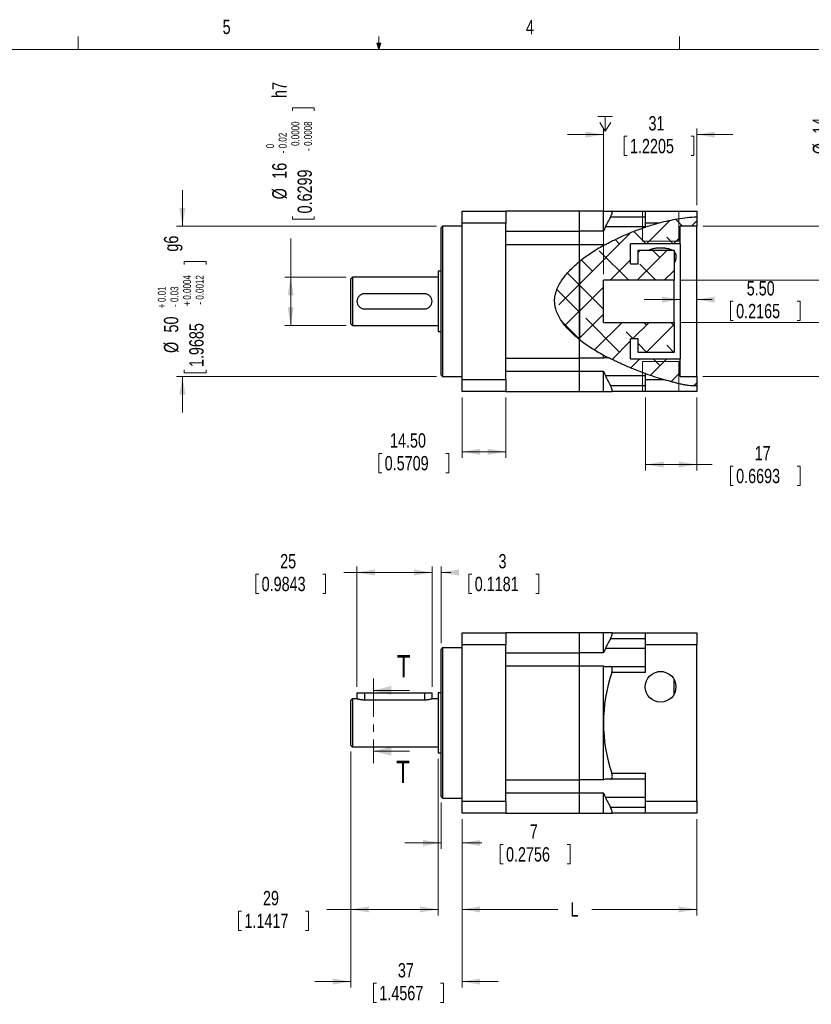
# Model space of a CAD drawing. Header units: millimetres. Extents: x 11 to 421, y 5 to 275.
# Tile 4 of 5: x 156 to 288, y 112 to 275. Entities that reach past the tile are written whole.
import ezdxf

# ---------------------------------------------------------------- set-up
doc = ezdxf.new("R2010")
doc.units = ezdxf.units.MM
doc.linetypes.add('CENTER', pattern=[10.16, 6.35, -1.27, 1.27, -1.27])
doc.styles.add('SLDTEXTSTYLE0', font='TXT', dxfattribs={"width": 0.75})
doc.dimstyles.new('SLDDIMSTYLE0', dxfattribs={"dimtxt": 2.38125, "dimasz": 3, "dimexe": 0, "dimexo": 0.0625, "dimgap": 0.595313, "dimtad": 0, "dimlfac": 2, "dimrnd": 1e-09, "dimzin": 12, "dimdsep": 46, "dimtxsty": 'SLDTEXTSTYLE0', "dimsah": 1, "dimcen": 0.09, "dimadec": 0, "dimazin": 0, "dimtfac": 1, "dimtofl": 0, "dimtmove": 0, "dimatfit": 3, "dimfxl": 1, "dimtolj": 1, "dimtzin": 12, "dimarcsym": 0})
doc.dimstyles.new('SLDDIMSTYLE10', dxfattribs={"dimtxt": 2.38125, "dimasz": 3, "dimexe": 0, "dimexo": 0.0625, "dimgap": 0.595313, "dimtad": 0, "dimlfac": 2, "dimrnd": 1e-09, "dimzin": 12, "dimdsep": 46, "dimtxsty": 'SLDTEXTSTYLE0', "dimsah": 1, "dimcen": 0.09, "dimadec": 0, "dimazin": 0, "dimtol": 1, "dimtp": 0.01, "dimtm": 0.03, "dimtfac": 1, "dimtofl": 0, "dimtmove": 0, "dimatfit": 3, "dimfxl": 1, "dimtolj": 1, "dimarcsym": 0})
doc.dimstyles.new('SLDDIMSTYLE11', dxfattribs={"dimtxt": 2.38125, "dimasz": 3, "dimexe": 0, "dimexo": 0.0625, "dimgap": 0.595313, "dimtad": 0, "dimlfac": 2, "dimrnd": 1e-09, "dimzin": 4, "dimdsep": 46, "dimtxsty": 'SLDTEXTSTYLE0', "dimsah": 1, "dimcen": 0.09, "dimadec": 0, "dimazin": 0, "dimtfac": 1, "dimtofl": 0, "dimtmove": 0, "dimatfit": 3, "dimfxl": 1, "dimtolj": 1, "dimtzin": 12, "dimarcsym": 0})
doc.dimstyles.new('SLDDIMSTYLE12', dxfattribs={"dimtxt": 2.38125, "dimasz": 3, "dimexe": 0, "dimexo": 0.0625, "dimgap": 0.595313, "dimtad": 0, "dimlfac": 2, "dimrnd": 1e-09, "dimzin": 12, "dimdsep": 46, "dimtxsty": 'SLDTEXTSTYLE0', "dimsah": 1, "dimcen": 0.09, "dimadec": 0, "dimazin": 0, "dimtol": 1, "dimtp": 0.03, "dimtm": 0.01, "dimtfac": 1, "dimtofl": 0, "dimtmove": 0, "dimatfit": 3, "dimfxl": 1, "dimtolj": 1, "dimarcsym": 0})
doc.dimstyles.new('SLDDIMSTYLE3', dxfattribs={"dimtxt": 2.38125, "dimasz": 3, "dimexe": 0, "dimexo": 0.0625, "dimgap": 0.595313, "dimtad": 0, "dimlfac": 2, "dimrnd": 1e-09, "dimzin": 12, "dimdsep": 46, "dimtxsty": 'SLDTEXTSTYLE0', "dimsah": 1, "dimcen": 0.09, "dimadec": 0, "dimazin": 0, "dimtfac": 1, "dimtofl": 0, "dimtmove": 0, "dimatfit": 3, "dimfxl": 1, "dimtolj": 1, "dimtzin": 12, "dimarcsym": 0})
doc.dimstyles.new('SLDDIMSTYLE8', dxfattribs={"dimtxt": 2.38125, "dimasz": 3, "dimexe": 0, "dimexo": 0.0625, "dimgap": 0.595313, "dimtad": 0, "dimlfac": 2, "dimrnd": 1e-09, "dimzin": 4, "dimdsep": 46, "dimtxsty": 'SLDTEXTSTYLE0', "dimsah": 1, "dimcen": 0.09, "dimadec": 0, "dimazin": 0, "dimtfac": 1, "dimtofl": 0, "dimtmove": 0, "dimatfit": 3, "dimfxl": 1, "dimtolj": 1, "dimtzin": 12, "dimarcsym": 0})
doc.dimstyles.new('SLDDIMSTYLE9', dxfattribs={"dimtxt": 2.38125, "dimasz": 3, "dimexe": 0, "dimexo": 0.0625, "dimgap": 0.595313, "dimtad": 0, "dimlfac": 2, "dimrnd": 1e-09, "dimzin": 12, "dimdsep": 46, "dimtxsty": 'SLDTEXTSTYLE0', "dimsah": 1, "dimcen": 0.09, "dimadec": 0, "dimazin": 0, "dimtol": 1, "dimtm": 0.02, "dimtfac": 1.8, "dimtofl": 0, "dimtmove": 0, "dimatfit": 3, "dimfxl": 1, "dimtolj": 1, "dimtzin": 0, "dimarcsym": 0})

# ---------------------------------------------------------------- blocks, each defined once
blk = doc.blocks.new('*D8')
at = {"color": 7, "linetype": 'Continuous', "lineweight": 0}
for p, q in [((212.28, 183.38), (210.12, 183.38)), ((212.28, 164.38), (212.28, 184.38)), ((224.78, 183.38), (212.28, 183.38)), ((224.78, 164.38), (224.78, 184.38)), ((195.48, 183.09), (195.48, 179.88)), ((195.48, 183.09), (195.96, 183.09)), ((207.09, 183.09), (206.6, 183.09)), ((207.09, 183.09), (207.09, 179.88)), ((195.48, 179.88), (195.96, 179.88)), ((207.09, 179.88), (206.6, 179.88))]:
    blk.add_line(p, q, dxfattribs=at)
for points in [[(212.28, 183.38), (215.28, 182.88), (215.28, 183.88)], [(224.78, 183.38), (221.78, 183.88), (221.78, 182.88)]]:
    blk.add_solid(points, dxfattribs=at)
at = {"color": 7, "linetype": 'Continuous', "lineweight": 0, "char_height": 2.381, "attachment_point": 1, "style": 'SLDTEXTSTYLE0'}
for s, insert in [('25', (199.53, 186.45)), ('0.9843', (196.45, 182.66))]:
    blk.add_mtext(s, dxfattribs=dict(at, insert=insert))
blk = doc.blocks.new('*D9')
at = {"color": 7, "linetype": 'Continuous', "lineweight": 0}
for p, q in [((224.78, 183.38), (218.78, 183.38)), ((224.78, 164.38), (224.78, 184.38)), ((226.28, 171.63), (226.28, 184.38)), ((226.28, 183.38), (227.88, 183.38)), ((230.91, 183.09), (230.91, 179.88)), ((230.91, 183.09), (231.39, 183.09)), ((242.52, 183.09), (242.03, 183.09)), ((242.52, 183.09), (242.52, 179.88)), ((230.91, 179.88), (231.39, 179.88)), ((242.52, 179.88), (242.03, 179.88))]:
    blk.add_line(p, q, dxfattribs=at)
for points in [[(224.78, 183.38), (221.78, 183.88), (221.78, 182.88)], [(226.28, 183.38), (229.28, 182.88), (229.28, 183.88)]]:
    blk.add_solid(points, dxfattribs=at)
at = {"color": 7, "linetype": 'Continuous', "lineweight": 0, "attachment_point": 1, "style": 'SLDTEXTSTYLE0'}
for s, insert, char_height in [('3', (235.83, 186.45), 2.38), ('0.1181', (231.88, 182.66), 2.381)]:
    blk.add_mtext(s, dxfattribs=dict(at, insert=insert, char_height=char_height))
blk = doc.blocks.new('*D10')
at = {"color": 7, "linetype": 'Continuous', "lineweight": 0}
for p, q in [((226.28, 145.13), (226.28, 137.43)), ((229.78, 142.38), (229.78, 137.43)), ((226.28, 138.43), (220.28, 138.43)), ((229.78, 138.43), (233.08, 138.43)), ((236.11, 138.14), (236.11, 134.93)), ((236.11, 138.14), (236.59, 138.14)), ((247.72, 138.14), (247.23, 138.14)), ((247.72, 138.14), (247.72, 134.93)), ((236.11, 134.93), (236.59, 134.93)), ((247.72, 134.93), (247.23, 134.93))]:
    blk.add_line(p, q, dxfattribs=at)
for points in [[(226.28, 138.43), (223.28, 138.93), (223.28, 137.93)], [(229.78, 138.43), (232.78, 137.93), (232.78, 138.93)]]:
    blk.add_solid(points, dxfattribs=at)
at = {"color": 7, "linetype": 'Continuous', "lineweight": 0, "attachment_point": 1, "style": 'SLDTEXTSTYLE0'}
for s, insert, char_height in [('7', (241.03, 141.5), 2.38), ('0.2756', (237.08, 137.72), 2.381)]:
    blk.add_mtext(s, dxfattribs=dict(at, insert=insert, char_height=char_height))
blk = doc.blocks.new('*D11')
at = {"color": 7, "linetype": 'Continuous', "lineweight": 0}
for p, q in [((229.78, 142.38), (229.78, 126.38)), ((268.78, 142.38), (268.78, 126.38)), ((229.78, 127.38), (245.72, 127.38)), ((268.78, 127.38), (251.33, 127.38))]:
    blk.add_line(p, q, dxfattribs=at)
for points in [[(229.78, 127.38), (232.78, 126.88), (232.78, 127.88)], [(268.78, 127.38), (265.78, 127.88), (265.78, 126.88)]]:
    blk.add_solid(points, dxfattribs=at)
at = {"color": 7, "linetype": 'Continuous', "lineweight": 0, "insert": (247.79, 128.55), "char_height": 2.38, "attachment_point": 1, "style": 'SLDTEXTSTYLE0'}
blk.add_mtext('L', dxfattribs=at)
blk = doc.blocks.new('*D12')
at = {"color": 7, "linetype": 'Continuous', "lineweight": 0}
for p, q in [((211.28, 153.63), (211.28, 126.38)), ((225.78, 152.38), (225.78, 126.38)), ((192.63, 127.09), (192.63, 123.88)), ((192.63, 127.09), (193.11, 127.09)), ((204.24, 127.09), (203.75, 127.09)), ((204.24, 127.09), (204.24, 123.88)), ((211.28, 127.38), (207.27, 127.38)), ((225.78, 127.38), (211.28, 127.38)), ((192.63, 123.88), (193.11, 123.88)), ((204.24, 123.88), (203.75, 123.88))]:
    blk.add_line(p, q, dxfattribs=at)
for points in [[(211.28, 127.38), (214.28, 126.88), (214.28, 127.88)], [(225.78, 127.38), (222.78, 127.88), (222.78, 126.88)]]:
    blk.add_solid(points, dxfattribs=at)
at = {"color": 7, "linetype": 'Continuous', "lineweight": 0, "char_height": 2.381, "attachment_point": 1, "style": 'SLDTEXTSTYLE0'}
for s, insert in [('29', (196.67, 130.45)), ('1.1417', (193.6, 126.66))]:
    blk.add_mtext(s, dxfattribs=dict(at, insert=insert))
blk = doc.blocks.new('*D13')
at = {"color": 7, "linetype": 'Continuous', "lineweight": 0}
for p, q in [((211.28, 153.63), (211.28, 114.38)), ((229.78, 142.38), (229.78, 114.38)), ((211.28, 115.38), (205.28, 115.38)), ((215.06, 115.09), (215.06, 111.88)), ((215.06, 115.09), (215.54, 115.09)), ((226.66, 115.09), (226.18, 115.09)), ((226.66, 115.09), (226.66, 111.88)), ((229.78, 115.38), (235.78, 115.38)), ((215.06, 111.88), (215.54, 111.88)), ((226.66, 111.88), (226.18, 111.88))]:
    blk.add_line(p, q, dxfattribs=at)
for points in [[(211.28, 115.38), (208.28, 115.88), (208.28, 114.88)], [(229.78, 115.38), (232.78, 114.88), (232.78, 115.88)]]:
    blk.add_solid(points, dxfattribs=at)
at = {"color": 7, "linetype": 'Continuous', "lineweight": 0, "char_height": 2.381, "attachment_point": 1, "style": 'SLDTEXTSTYLE0'}
for s, insert in [('37', (219.1, 118.45)), ('1.4567', (216.02, 114.66))]:
    blk.add_mtext(s, dxfattribs=dict(at, insert=insert))
blk = doc.blocks.new('*D24')
at = {"color": 7, "linetype": 'Continuous', "lineweight": 0}
for p, q in [((266.03, 222.44), (266.03, 229.74)), ((266.03, 228.74), (260.03, 228.74)), ((268.78, 228.74), (271.34, 228.74)), ((274.38, 228.46), (274.38, 225.24)), ((274.38, 228.46), (274.86, 228.46)), ((285.98, 228.46), (285.5, 228.46)), ((285.98, 228.46), (285.98, 225.24)), ((274.38, 225.24), (274.86, 225.24)), ((285.98, 225.24), (285.5, 225.24))]:
    blk.add_line(p, q, dxfattribs=at)
for points in [[(266.03, 228.74), (263.03, 229.24), (263.03, 228.24)], [(268.78, 228.74), (271.78, 228.24), (271.78, 229.24)]]:
    blk.add_solid(points, dxfattribs=at)
at = {"color": 7, "linetype": 'Continuous', "lineweight": 0, "char_height": 2.381, "attachment_point": 1, "style": 'SLDTEXTSTYLE0'}
for s, insert in [('5.50', (277.1, 231.81)), ('0.2165', (275.34, 228.03))]:
    blk.add_mtext(s, dxfattribs=dict(at, insert=insert))
blk = doc.blocks.new('*D25')
at = {"color": 7, "linetype": 'Continuous', "lineweight": 0}
for p, q in [((201.57, 260.62), (205.2, 260.62)), ((201.57, 260.62), (201.57, 260.14)), ((205.2, 260.62), (205.2, 260.14)), ((201.57, 242.1), (201.57, 242.58)), ((205.2, 242.1), (205.2, 242.58)), ((201.57, 242.1), (205.2, 242.1)), ((201.28, 232.45), (201.28, 238.87)), ((210.53, 232.45), (200.28, 232.45)), ((201.28, 224.45), (201.28, 232.45)), ((210.53, 224.45), (200.28, 224.45))]:
    blk.add_line(p, q, dxfattribs=at)
for points in [[(201.28, 232.45), (200.78, 229.45), (201.78, 229.45)], [(201.28, 224.45), (201.78, 227.45), (200.78, 227.45)]]:
    blk.add_solid(points, dxfattribs=at)
at = {"color": 7, "linetype": 'Continuous', "lineweight": 0, "attachment_point": 1, "rotation": 90, "style": 'SLDTEXTSTYLE0'}
for s, insert, char_height in [(' h7', (198.21, 261.59), 2.381), ('0.0000', (201.39, 254.29), 1.323), ('0.0008', (203.49, 254.29), 1.323), ('0.02', (199.29, 253.89), 1.323), ('0', (197.19, 253.89), 1.32), ('-', (203.49, 253.46), 1.32), ('16', (198.21, 248.82), 2.381), ('-', (199.29, 253.06), 1.32), ('0.6299', (202.42, 243.06), 2.381), ('%%c', (198.21, 245.41), 2.381)]:
    blk.add_mtext(s, dxfattribs=dict(at, insert=insert, char_height=char_height))
blk = doc.blocks.new('*D26')
at = {"color": 7, "linetype": 'Continuous', "lineweight": 0}
for p, q in [((183.28, 240.95), (183.28, 246.95)), ((225.53, 240.95), (182.28, 240.95)), ((183.57, 235.08), (187.2, 235.08)), ((183.57, 235.08), (183.57, 234.6)), ((187.2, 235.08), (187.2, 234.6)), ((183.57, 216.55), (183.57, 217.04)), ((183.57, 216.55), (187.2, 216.55)), ((187.2, 216.55), (187.2, 217.04)), ((225.53, 215.95), (182.28, 215.95)), ((183.28, 215.95), (183.28, 209.95))]:
    blk.add_line(p, q, dxfattribs=at)
for points in [[(183.28, 240.95), (183.78, 243.95), (182.78, 243.95)], [(183.28, 215.95), (182.78, 212.95), (183.78, 212.95)]]:
    blk.add_solid(points, dxfattribs=at)
at = {"color": 7, "linetype": 'Continuous', "lineweight": 0, "attachment_point": 1, "rotation": 90, "style": 'SLDTEXTSTYLE0'}
for s, insert, char_height in [(' g6', (180.21, 236.05), 2.381), ('0.0004', (183.39, 228.74), 1.323), ('0.0012', (185.49, 228.74), 1.323), ('0.01', (179.19, 228.34), 1.323), ('0.03', (181.29, 228.34), 1.323), ('+', (179.19, 227.28), 1.32), ('-', (181.29, 227.52), 1.32), ('+', (183.39, 227.68), 1.32), ('-', (185.49, 227.92), 1.32), ('50', (180.21, 223.27), 2.381), ('1.9685', (184.42, 217.52), 2.381), ('%%c', (180.21, 219.87), 2.381)]:
    blk.add_mtext(s, dxfattribs=dict(at, insert=insert, char_height=char_height))
blk = doc.blocks.new('*D27')
at = {"color": 7, "linetype": 'Continuous', "lineweight": 0}
for p, q in [((229.78, 212.45), (229.78, 202.45)), ((237.03, 212.45), (237.03, 202.45)), ((215.95, 203.17), (215.95, 199.96)), ((215.95, 203.17), (216.43, 203.17)), ((227.55, 203.17), (227.07, 203.17)), ((227.55, 203.17), (227.55, 199.96)), ((237.03, 203.45), (229.78, 203.45)), ((215.95, 199.96), (216.43, 199.96)), ((227.55, 199.96), (227.07, 199.96))]:
    blk.add_line(p, q, dxfattribs=at)
for points in [[(229.78, 203.45), (232.78, 202.95), (232.78, 203.95)], [(237.03, 203.45), (234.03, 203.95), (234.03, 202.95)]]:
    blk.add_solid(points, dxfattribs=at)
at = {"color": 7, "linetype": 'Continuous', "lineweight": 0, "char_height": 2.381, "attachment_point": 1, "style": 'SLDTEXTSTYLE0'}
for s, insert in [('14.50', (217.79, 206.52)), ('0.5709', (216.91, 202.74))]:
    blk.add_mtext(s, dxfattribs=dict(at, insert=insert))
blk = doc.blocks.new('*D28')
at = {"color": 7, "linetype": 'Continuous', "lineweight": 0}
for p, q in [((260.28, 212.45), (260.28, 200.33)), ((268.78, 212.45), (268.78, 200.33)), ((260.28, 201.33), (268.78, 201.33)), ((268.78, 201.33), (271.34, 201.33)), ((274.38, 201.04), (274.38, 197.83)), ((274.38, 201.04), (274.86, 201.04)), ((285.98, 201.04), (285.5, 201.04)), ((285.98, 201.04), (285.98, 197.83)), ((274.38, 197.83), (274.86, 197.83)), ((285.98, 197.83), (285.5, 197.83))]:
    blk.add_line(p, q, dxfattribs=at)
for points in [[(260.28, 201.33), (263.28, 200.83), (263.28, 201.83)], [(268.78, 201.33), (265.78, 201.83), (265.78, 200.83)]]:
    blk.add_solid(points, dxfattribs=at)
at = {"color": 7, "linetype": 'Continuous', "lineweight": 0, "char_height": 2.381, "attachment_point": 1, "style": 'SLDTEXTSTYLE0'}
for s, insert in [('17', (278.42, 204.4)), ('0.6693', (275.34, 200.61))]:
    blk.add_mtext(s, dxfattribs=dict(at, insert=insert))
blk = doc.blocks.new('*D29')
at = {"color": 7, "linetype": 'Continuous', "lineweight": 0}
for p, q in [((291.44, 262.16), (294.65, 262.16)), ((291.44, 262.16), (291.44, 261.68)), ((294.65, 262.16), (294.65, 261.68)), ((291.44, 250.56), (291.44, 251.04)), ((291.44, 250.56), (294.65, 250.56)), ((294.65, 250.56), (294.65, 251.04)), ((291.15, 231.95), (291.15, 247.33)), ((266.03, 231.95), (292.15, 231.95)), ((291.15, 224.95), (291.15, 231.95)), ((266.03, 224.95), (292.15, 224.95))]:
    blk.add_line(p, q, dxfattribs=at)
for points in [[(291.15, 231.95), (290.65, 228.95), (291.65, 228.95)], [(291.15, 224.95), (291.65, 227.95), (290.65, 227.95)]]:
    blk.add_solid(points, dxfattribs=at)
at = {"color": 7, "linetype": 'Continuous', "lineweight": 0, "char_height": 2.381, "attachment_point": 1, "rotation": 90, "style": 'SLDTEXTSTYLE0'}
for s, insert in [('0.5512', (291.86, 251.52)), ('14', (288.08, 256.3)), ('%%c', (288.08, 252.9))]:
    blk.add_mtext(s, dxfattribs=dict(at, insert=insert))
blk = doc.blocks.new('*D30')
at = {"color": 7, "linetype": 'Continuous', "lineweight": 0}
for p, q in [((305.74, 240.95), (305.74, 246.95)), ((269.78, 240.95), (306.74, 240.95)), ((306.02, 234.77), (309.65, 234.77)), ((306.02, 234.77), (306.02, 234.28)), ((309.65, 234.77), (309.65, 234.28)), ((306.02, 216.24), (306.02, 216.72)), ((306.02, 216.24), (309.65, 216.24)), ((309.65, 216.24), (309.65, 216.72)), ((269.78, 215.95), (306.74, 215.95)), ((305.74, 215.95), (305.74, 209.95))]:
    blk.add_line(p, q, dxfattribs=at)
for points in [[(305.74, 240.95), (306.24, 243.95), (305.24, 243.95)], [(305.74, 215.95), (305.24, 212.95), (306.24, 212.95)]]:
    blk.add_solid(points, dxfattribs=at)
at = {"color": 7, "linetype": 'Continuous', "lineweight": 0, "attachment_point": 1, "rotation": 90, "style": 'SLDTEXTSTYLE0'}
for s, insert, char_height in [(' G6', (302.67, 235.73), 2.381), ('0.0012', (305.84, 228.43), 1.323), ('0.0004', (307.94, 228.43), 1.323), ('0.03', (301.64, 228.03), 1.323), ('0.01', (303.74, 228.03), 1.323), ('+', (301.64, 226.96), 1.32), ('-', (303.74, 227.2), 1.32), ('+', (305.84, 227.36), 1.32), ('-', (307.94, 227.6), 1.32), ('50', (302.67, 222.96), 2.381), ('1.9685', (306.87, 217.2), 2.381), ('%%c', (302.67, 219.55), 2.381)]:
    blk.add_mtext(s, dxfattribs=dict(at, insert=insert, char_height=char_height))
blk = doc.blocks.new('SW_SYMBOL_HOLE_DEPTH')
at = {"color": 0, "linetype": 'Continuous', "lineweight": 0}
for p, q in [((0, 875), (800, 875)), ((100, 555), (400, 75)), ((400, 875), (400, 75)), ((700, 555), (400, 75))]:
    blk.add_line(p, q, dxfattribs=at)
blk = doc.blocks.new('*D31')
at = {"color": 7, "linetype": 'Continuous', "lineweight": 0}
for p, q in [((253.28, 232.95), (253.28, 257.17)), ((268.78, 244.45), (268.78, 257.17)), ((253.28, 256.17), (247.28, 256.17)), ((256.72, 255.88), (256.72, 252.67)), ((256.72, 255.88), (257.21, 255.88)), ((268.33, 255.88), (267.85, 255.88)), ((268.33, 255.88), (268.33, 252.67)), ((268.78, 256.17), (274.78, 256.17)), ((256.72, 252.67), (257.21, 252.67)), ((268.33, 252.67), (267.85, 252.67))]:
    blk.add_line(p, q, dxfattribs=at)
for points in [[(253.28, 256.17), (250.28, 256.67), (250.28, 255.67)], [(268.78, 256.17), (271.78, 255.67), (271.78, 256.67)]]:
    blk.add_solid(points, dxfattribs=at)
at = {"color": 7, "linetype": 'Continuous', "lineweight": 0, "xscale": 0.0030416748, "yscale": 0.0030416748, "zscale": 0.0030416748}
blk.add_blockref('SW_SYMBOL_HOLE_DEPTH', (252.36, 256.5), dxfattribs=at)
at = {"color": 7, "linetype": 'Continuous', "lineweight": 0, "char_height": 2.381, "attachment_point": 1, "style": 'SLDTEXTSTYLE0'}
for s, insert in [('31', (260.77, 259.24)), ('1.2205', (257.69, 255.45))]:
    blk.add_mtext(s, dxfattribs=dict(at, insert=insert))

msp = doc.modelspace()

# ---------------------------------------------------------------- hatches: boundary and pattern name
at = {"linetype": 'Continuous', "lineweight": 0}
h = msp.add_hatch(dxfattribs=at)
h.set_pattern_fill('ANSI38', style=0)
edge = h.paths.add_edge_path(flags=0)
edge.add_spline(control_points=[(249.2843, 222.1219), (253.3119, 218.9567), (260.9333, 215.8018), (267.75, 214.3794), (268.7843, 214.4889)], knot_values=[0.48689399, 0.48689399, 0.48689399, 0.48689399, 0.68411599, 0.72359504, 0.72359504, 0.72359504, 0.72359504], weights=[1, 1, 1, 1, 1], degree=3, periodic=0)
edge.add_line((268.7843, 214.4889), (268.7843, 215.9542))
edge.add_line((268.7843, 215.9542), (266.0343, 215.9542))
edge.add_line((266.0343, 215.9542), (266.0343, 218.9042))
edge.add_line((266.0343, 218.9042), (257.7843, 218.9042))
edge.add_line((257.7843, 218.9042), (257.7843, 222.2042))
edge.add_line((257.7843, 222.2042), (259.0343, 222.2042))
edge.add_line((259.0343, 222.2042), (259.0343, 219.9542))
edge.add_line((259.0343, 219.9542), (265.0343, 219.9542))
edge.add_line((265.0343, 219.9542), (265.0343, 224.9542))
edge.add_line((265.0343, 224.9542), (253.2843, 224.9542))
edge.add_line((253.2843, 224.9542), (253.2843, 231.9542))
edge.add_line((253.2843, 231.9542), (265.0343, 231.9542))
edge.add_line((265.0343, 231.9542), (265.0343, 236.9542))
edge.add_line((265.0343, 236.9542), (259.0343, 236.9542))
edge.add_line((259.0343, 236.9542), (259.0343, 234.7042))
edge.add_line((259.0343, 234.7042), (257.7843, 234.7042))
edge.add_line((257.7843, 234.7042), (257.7843, 238.0042))
edge.add_line((257.7843, 238.0042), (266.0343, 238.0042))
edge.add_line((266.0343, 238.0042), (266.0343, 240.9542))
edge.add_line((266.0343, 240.9542), (268.7843, 240.9542))
edge.add_line((268.7843, 240.9542), (268.7843, 242.4542))
edge.add_spline(control_points=[(268.7843, 242.4542), (262.6605, 242.2513), (254.2433, 239.0785), (249.2843, 235.0382)], knot_values=[0, 0, 0, 0, 0.24159996, 0.24159996, 0.24159996, 0.24159996], weights=[1, 1, 1, 1], degree=3, periodic=0)
edge.add_line((249.2843, 235.0382), (249.2843, 222.1219))
h = msp.add_hatch(dxfattribs=at)
h.set_pattern_fill('ANSI38', style=0)
edge = h.paths.add_edge_path(flags=0)
edge.add_spline(control_points=[(249.2843, 222.1219), (253.3119, 218.9567), (260.9333, 215.8018), (267.75, 214.3794), (268.7843, 214.4889)], knot_values=[0.48689399, 0.48689399, 0.48689399, 0.48689399, 0.68411599, 0.72359504, 0.72359504, 0.72359504, 0.72359504], weights=[1, 1, 1, 1, 1], degree=3, periodic=0)
edge.add_line((268.7843, 214.4889), (268.7843, 215.9542))
edge.add_line((268.7843, 215.9542), (266.0343, 215.9542))
edge.add_line((266.0343, 215.9542), (266.0343, 218.9042))
edge.add_line((266.0343, 218.9042), (257.7843, 218.9042))
edge.add_line((257.7843, 218.9042), (257.7843, 222.2042))
edge.add_line((257.7843, 222.2042), (259.0343, 222.2042))
edge.add_line((259.0343, 222.2042), (259.0343, 219.9542))
edge.add_line((259.0343, 219.9542), (265.0343, 219.9542))
edge.add_line((265.0343, 219.9542), (265.0343, 224.9542))
edge.add_line((265.0343, 224.9542), (253.2843, 224.9542))
edge.add_line((253.2843, 224.9542), (253.2843, 231.9542))
edge.add_line((253.2843, 231.9542), (265.0343, 231.9542))
edge.add_line((265.0343, 231.9542), (265.0343, 236.9542))
edge.add_line((265.0343, 236.9542), (259.0343, 236.9542))
edge.add_line((259.0343, 236.9542), (259.0343, 234.7042))
edge.add_line((259.0343, 234.7042), (257.7843, 234.7042))
edge.add_line((257.7843, 234.7042), (257.7843, 238.0042))
edge.add_line((257.7843, 238.0042), (266.0343, 238.0042))
edge.add_line((266.0343, 238.0042), (266.0343, 240.9542))
edge.add_line((266.0343, 240.9542), (268.7843, 240.9542))
edge.add_line((268.7843, 240.9542), (268.7843, 242.4542))
edge.add_spline(control_points=[(268.7843, 242.4542), (262.6605, 242.2513), (254.2433, 239.0785), (249.2843, 235.0382)], knot_values=[0, 0, 0, 0, 0.24159996, 0.24159996, 0.24159996, 0.24159996], weights=[1, 1, 1, 1], degree=3, periodic=0)
edge.add_line((249.2843, 235.0382), (249.2843, 222.1219))
h = msp.add_hatch(dxfattribs=at)
h.set_pattern_fill('ANSI38', angle=90, style=0)
edge = h.paths.add_edge_path(flags=0)
edge.add_spline(control_points=[(249.2843, 235.0382), (246.8582, 233.0616), (243.5409, 228.5287), (246.6887, 224.1618), (249.2843, 222.1219)], knot_values=[0.24159996, 0.24159996, 0.24159996, 0.24159996, 0.35979487, 0.48689399, 0.48689399, 0.48689399, 0.48689399], weights=[1, 1, 1, 1, 1], degree=3, periodic=0)
edge.add_line((249.2843, 222.1219), (249.2843, 235.0382))
h = msp.add_hatch(dxfattribs=at)
h.set_pattern_fill('ANSI38', angle=90, style=0)
edge = h.paths.add_edge_path(flags=0)
edge.add_spline(control_points=[(249.2843, 235.0382), (246.8582, 233.0616), (243.5409, 228.5287), (246.6887, 224.1618), (249.2843, 222.1219)], knot_values=[0.24159996, 0.24159996, 0.24159996, 0.24159996, 0.35979487, 0.48689399, 0.48689399, 0.48689399, 0.48689399], weights=[1, 1, 1, 1, 1], degree=3, periodic=0)
edge.add_line((249.2843, 222.1219), (249.2843, 235.0382))

# ---------------------------------------------------------------- linework, layer by layer
at = {"color": 7, "linetype": 'Continuous', "lineweight": 0}
for p, q in [((165.9192, 270.3087), (165.9192, 272.4626)), ((215.9254, 270.3087), (215.9254, 272.4626)), ((265.9317, 270.3087), (265.9317, 272.4626)), ((15.9068, 270.3087), (415.9568, 270.3087)), ((215.9254, 270.3087), (215.5889, 271.3737)), ((216.2443, 271.3737), (215.5889, 271.3737)), ((215.7467, 271.3737), (215.9254, 270.3087)), ((215.9254, 270.3087), (216.2443, 271.3737)), ((216.0501, 271.3737), (215.9254, 270.3087)), ((259.7843, 243.4542), (259.7843, 238.4542)), ((265.7843, 243.4542), (265.7843, 238.4542)), ((259.7843, 238.4542), (265.7843, 238.4542)), ((266.0343, 218.9042), (266.0343, 221.4372)), ((259.7843, 213.4542), (259.7843, 218.4542)), ((265.7843, 218.4542), (259.7843, 218.4542)), ((265.7843, 213.4542), (265.7843, 218.4542)), ((221.0292, 163.7603), (215.0292, 163.7603)), ((221.0292, 153.6836), (215.0292, 153.6836))]:
    msp.add_line(p, q, dxfattribs=at)
at = {"color": 7, "linetype": 'Continuous', "lineweight": 30}
for p, q in [((229.7843, 243.4542), (237.0343, 243.4542)), ((229.7843, 241.4542), (229.7843, 243.4542)), ((237.0343, 243.4542), (237.0343, 241.4542)), ((249.2843, 240.0894), (249.2843, 243.4542)), ((249.2843, 240.0894), (249.2843, 243.4542)), ((253.2843, 240.0894), (253.2843, 243.4542)), ((253.2843, 243.4542), (254.6628, 243.4542)), ((260.2843, 242.4542), (254.4365, 242.4542)), ((254.6628, 243.4542), (260.2843, 243.4542)), ((260.2843, 241.4542), (260.2843, 243.4542)), ((260.2843, 243.4542), (268.7843, 243.4542)), ((268.7843, 243.4542), (268.7843, 242.4542)), ((268.7843, 242.4542), (268.7843, 240.9542)), ((226.2843, 216.2042), (226.2843, 240.7042)), ((226.5343, 240.9542), (226.5343, 215.9542)), ((237.0343, 241.4542), (229.7843, 241.4542)), ((229.7843, 215.4542), (229.7843, 241.4542)), ((237.0343, 215.4542), (237.0343, 241.4542)), ((260.2843, 240.8285), (253.5924, 240.8285)), ((262.5323, 241.4542), (260.2843, 241.4542)), ((260.2843, 240.7838), (260.2843, 241.4542)), ((268.7843, 240.9542), (266.0343, 240.9542)), ((266.0343, 238.0042), (266.0343, 240.9542)), ((268.7843, 215.9542), (268.7843, 240.9542)), ((237.0343, 240.0894), (249.2843, 240.0894)), ((249.2843, 237.921), (249.2843, 240.0894)), ((253.2843, 240.0894), (249.2843, 240.0894)), ((249.2843, 237.921), (249.2843, 240.0894)), ((237.0343, 237.921), (249.2843, 237.921)), ((249.2843, 235.0382), (249.2843, 237.921)), ((249.2843, 237.921), (253.2843, 237.921)), ((249.2843, 235.0382), (249.2843, 237.921)), ((253.2843, 237.7187), (253.2843, 237.921)), ((266.0343, 238.0042), (257.7843, 238.0042)), ((257.7843, 234.7042), (257.7843, 238.0042)), ((266.0343, 238.0042), (266.0343, 218.9042)), ((259.0343, 234.7042), (259.0343, 236.9542)), ((259.0343, 236.9542), (265.0343, 236.9542)), ((265.0343, 236.9542), (265.0343, 231.9542)), ((249.2843, 235.0382), (249.2843, 222.1219)), ((249.2843, 222.1219), (249.2843, 235.0382)), ((257.7843, 234.7042), (259.0343, 234.7042)), ((211.5343, 232.4542), (211.5343, 224.4542)), ((225.7843, 233.4542), (225.7843, 223.4542)), ((211.2843, 224.7042), (211.2843, 232.2042)), ((265.0343, 231.9542), (253.2843, 231.9542)), ((253.2843, 224.9542), (253.2843, 231.9542)), ((265.0343, 224.9542), (265.0343, 231.9542)), ((223.5343, 229.7042), (213.5343, 229.7042)), ((213.5343, 227.2042), (223.5343, 227.2042)), ((253.2843, 224.9542), (265.0343, 224.9542)), ((265.0343, 224.9542), (265.0343, 219.9542)), ((249.2843, 218.9873), (249.2843, 222.1219)), ((249.2843, 218.9873), (249.2843, 222.1219)), ((259.0343, 222.2042), (257.7843, 222.2042)), ((257.7843, 218.9042), (257.7843, 222.2042)), ((259.0343, 219.9542), (259.0343, 222.2042)), ((253.2843, 218.9873), (253.2843, 219.5306)), ((265.0343, 219.9542), (259.0343, 219.9542)), ((237.0343, 218.9873), (249.2843, 218.9873)), ((249.2843, 216.8189), (249.2843, 218.9873)), ((253.2843, 218.9873), (249.2843, 218.9873)), ((249.2843, 216.8189), (249.2843, 218.9873)), ((254.1348, 219.0798), (253.5924, 219.0798)), ((257.7843, 218.9042), (266.0343, 218.9042)), ((266.0343, 215.9542), (266.0343, 218.9042)), ((237.0343, 216.8189), (249.2843, 216.8189)), ((249.2843, 213.4542), (249.2843, 216.8189)), ((249.2843, 216.8189), (253.2843, 216.8189)), ((249.2843, 213.4542), (249.2843, 216.8189)), ((253.2843, 213.4542), (253.2843, 216.8189)), ((260.2843, 216.0798), (253.5924, 216.0798)), ((260.2843, 215.4542), (260.2843, 216.451)), ((229.7843, 215.4542), (237.0343, 215.4542)), ((229.7843, 213.4542), (229.7843, 215.4542)), ((237.0343, 215.4542), (237.0343, 213.4542)), ((254.4365, 214.4542), (260.2843, 214.4542)), ((260.2843, 215.4542), (263.3914, 215.4542)), ((260.2843, 213.4542), (260.2843, 215.4542)), ((266.0343, 215.9542), (268.7843, 215.9542)), ((268.7843, 215.9542), (268.7843, 214.4889)), ((268.7843, 214.4889), (268.7843, 213.4542)), ((237.0343, 213.4542), (229.7843, 213.4542)), ((253.2843, 213.4542), (254.6628, 213.4542)), ((260.2843, 213.4542), (254.6628, 213.4542)), ((268.7843, 213.4542), (260.2843, 213.4542)), ((229.7843, 173.376), (237.0343, 173.376)), ((229.7843, 171.376), (229.7843, 173.376)), ((237.0343, 173.376), (237.0343, 171.376)), ((249.2843, 170.0112), (249.2843, 173.376)), ((249.2843, 170.0112), (249.2843, 173.376)), ((253.2843, 170.0112), (253.2843, 173.376)), ((254.6628, 173.376), (253.2843, 173.376)), ((260.2843, 172.376), (254.4365, 172.376)), ((254.6628, 173.376), (260.2843, 173.376)), ((260.2843, 171.376), (260.2843, 173.376)), ((260.2843, 173.376), (268.7843, 173.376)), ((268.7843, 173.376), (268.7843, 171.376)), ((226.2843, 158.376), (226.2843, 170.626)), ((226.5343, 170.876), (226.5343, 158.376)), ((237.0343, 171.376), (229.7843, 171.376)), ((229.7843, 145.376), (229.7843, 171.376)), ((237.0343, 145.376), (237.0343, 171.376)), ((260.2843, 170.7503), (253.5924, 170.7503)), ((260.2843, 166.7503), (260.2843, 171.376)), ((268.7843, 171.376), (260.2843, 171.376)), ((268.7843, 145.376), (268.7843, 171.376)), ((237.0343, 170.0112), (249.2843, 170.0112)), ((253.2843, 170.0112), (249.2843, 170.0112)), ((249.2843, 167.8428), (249.2843, 170.0112)), ((249.2843, 167.8428), (249.2843, 170.0112)), ((237.0343, 167.8428), (249.2843, 167.8428)), ((249.2843, 148.9091), (249.2843, 167.8428)), ((249.2843, 167.8428), (253.2843, 167.8428)), ((249.2843, 148.9091), (249.2843, 167.8428)), ((253.2843, 158.376), (253.2843, 167.8428)), ((253.5924, 167.7503), (254.4365, 167.7503)), ((254.4365, 167.7503), (260.2843, 167.7503)), ((260.2843, 166.7503), (254.6628, 166.7503)), ((265.0343, 163.176), (265.0343, 165.576)), ((211.2843, 158.376), (211.2843, 162.126)), ((211.5343, 162.376), (211.5343, 158.376)), ((212.2843, 163.376), (213.5343, 163.376)), ((213.5343, 163.376), (213.5343, 162.1756)), ((213.5343, 163.376), (223.5343, 163.376)), ((223.5343, 162.1756), (213.5343, 162.1756)), ((223.5343, 163.376), (223.5343, 162.1756)), ((223.5343, 163.376), (224.7843, 163.376)), ((225.7843, 163.376), (225.7843, 153.376)), ((211.2843, 154.626), (211.2843, 158.376)), ((211.5343, 158.376), (211.5343, 154.376)), ((226.2843, 146.126), (226.2843, 158.376)), ((226.5343, 158.376), (226.5343, 145.876)), ((253.2843, 148.9091), (253.2843, 158.376)), ((254.4365, 149.0016), (253.5924, 149.0016)), ((260.2843, 149.0016), (254.4365, 149.0016)), ((254.6628, 150.0016), (260.2843, 150.0016)), ((260.2843, 145.376), (260.2843, 150.0016)), ((237.0343, 148.9091), (249.2843, 148.9091)), ((253.2843, 148.9091), (249.2843, 148.9091)), ((249.2843, 146.7407), (249.2843, 148.9091)), ((249.2843, 146.7407), (249.2843, 148.9091)), ((237.0343, 146.7407), (249.2843, 146.7407)), ((249.2843, 146.7407), (253.2843, 146.7407)), ((249.2843, 143.376), (249.2843, 146.7407)), ((249.2843, 143.376), (249.2843, 146.7407)), ((253.2843, 143.376), (253.2843, 146.7407)), ((260.2843, 146.0016), (253.5924, 146.0016)), ((229.7843, 145.376), (237.0343, 145.376)), ((229.7843, 143.376), (229.7843, 145.376)), ((237.0343, 145.376), (237.0343, 143.376)), ((254.4365, 144.376), (260.2843, 144.376)), ((260.2843, 145.376), (268.7843, 145.376)), ((260.2843, 143.376), (260.2843, 145.376)), ((268.7843, 145.376), (268.7843, 143.376)), ((237.0343, 143.376), (229.7843, 143.376)), ((253.2843, 143.376), (254.6628, 143.376)), ((260.2843, 143.376), (254.6628, 143.376)), ((268.7843, 143.376), (260.2843, 143.376))]:
    msp.add_line(p, q, dxfattribs=at)
at = {"color": 7, "linetype": 'CENTER', "lineweight": 0}
msp.add_line((215.0292, 165.7603), (215.0292, 151.6836), dxfattribs=at)
at = {"color": 7, "linetype": 'Continuous', "lineweight": 30}
msp.add_circle((262.7843, 164.376), 2.55, dxfattribs=at)
for centre, radius, start, end in [((279.4093, 228.4542), 28.6293, 150.7245, 154.390999), ((213.5343, 228.4542), 1.25, 90, 270), ((223.5343, 228.4542), 1.25, 270, 90), ((279.4093, 228.4542), 28.6293, 205.609001, 209.2755), ((279.4093, 158.376), 28.6293, 150.7245, 154.390999), ((279.4093, 158.376), 26.125, 161.30381, 180), ((279.4093, 158.376), 26.125, 180, 198.69619), ((279.4093, 158.376), 28.6293, 205.609001, 209.2755)]:
    msp.add_arc(centre, radius, start, end, dxfattribs=at)
for points, degree in [([(249.2843, 243.4542), (237.0343, 243.4542)], 1), ([(253.2843, 243.4542), (249.2843, 243.4542)], 1), ([(226.5343, 240.9542), (226.2843, 240.7042)], 1), ([(229.7843, 240.9542), (226.5343, 240.9542)], 1), ([(253.5924, 240.8285), (253.476, 240.5857), (253.3722, 240.3384), (253.2843, 240.0894)], 3), ([(262.5323, 241.4542), (261.7862, 241.2561), (261.0346, 241.0318), (260.2843, 240.7838)], 3), ([(253.2843, 237.921), (253.3468, 237.876), (253.4173, 237.8483), (253.495, 237.836)], 3), ([(253.495, 237.836), (253.4238, 237.7966), (253.3535, 237.7576), (253.2843, 237.7187)], 3), ([(211.5343, 232.4542), (211.2843, 232.2042)], 1), ([(225.7843, 232.4542), (211.5343, 232.4542)], 1), ([(226.2843, 233.4542), (225.7843, 233.4542)], 1), ([(211.2843, 224.7042), (211.5343, 224.4542)], 1), ([(211.5343, 224.4542), (225.7843, 224.4542)], 1), ([(225.7843, 223.4542), (226.2843, 223.4542)], 1), ([(253.2843, 219.5306), (253.5532, 219.3837), (253.8368, 219.2332), (254.1348, 219.0798)], 3), ([(253.5924, 219.0798), (253.476, 219.0798), (253.3722, 219.0506), (253.2843, 218.9873)], 3), ([(226.2843, 216.2042), (226.5343, 215.9542)], 1), ([(253.2843, 216.8189), (253.3721, 216.5704), (253.4753, 216.324), (253.5924, 216.0798)], 3), ([(260.2843, 216.451), (261.3163, 216.0864), (262.3572, 215.7529), (263.3914, 215.4542)], 3), ([(226.5343, 215.9542), (229.7843, 215.9542)], 1), ([(237.0343, 213.4542), (249.2843, 213.4542)], 1), ([(249.2843, 213.4542), (253.2843, 213.4542)], 1), ([(249.2843, 173.376), (237.0343, 173.376)], 1), ([(253.2843, 173.376), (249.2843, 173.376)], 1), ([(226.5343, 170.876), (226.2843, 170.626)], 1), ([(229.7843, 170.876), (226.5343, 170.876)], 1), ([(253.5924, 170.7503), (253.476, 170.5075), (253.3722, 170.2602), (253.2843, 170.0112)], 3), ([(253.2843, 167.8428), (253.3721, 167.7796), (253.4753, 167.7503), (253.5924, 167.7503)], 3), ([(263.2868, 166.876), (262.2818, 166.876)], 1), ([(211.5343, 162.376), (211.2843, 162.126)], 1), ([(212.2852, 162.376), (211.5343, 162.376)], 1), ([(212.2843, 163.376), (212.2843, 162.3757)], 1), ([(224.7843, 162.376), (224.7843, 163.376)], 1), ([(225.7843, 162.376), (224.7843, 162.376)], 1), ([(226.2843, 163.376), (225.7843, 163.376)], 1), ([(211.2843, 154.626), (211.5343, 154.376)], 1), ([(211.5343, 154.376), (225.7843, 154.376)], 1), ([(225.7843, 153.376), (226.2843, 153.376)], 1), ([(253.5924, 149.0016), (253.476, 149.0016), (253.3722, 148.9724), (253.2843, 148.9091)], 3), ([(226.2843, 146.126), (226.5343, 145.876)], 1), ([(226.5343, 145.876), (229.7843, 145.876)], 1), ([(253.2843, 146.7407), (253.3721, 146.4922), (253.4753, 146.2458), (253.5924, 146.0016)], 3), ([(237.0343, 143.376), (249.2843, 143.376)], 1), ([(249.2843, 143.376), (253.2843, 143.376)], 1)]:
    msp.add_open_spline(points, degree=degree, dxfattribs=at)
for points, knots in [([(254.4365, 242.4542), (254.4702, 242.5143), (254.5022, 242.5744), (254.5624, 242.6945), (254.5908, 242.755), (254.6424, 242.8737), (254.6651, 242.931), (254.704, 243.0411), (254.7204, 243.0946), (254.7443, 243.1923), (254.7519, 243.2363), (254.758, 243.3143), (254.7564, 243.348), (254.7441, 243.4011), (254.7333, 243.4213), (254.7037, 243.4478), (254.685, 243.4542), (254.6628, 243.4542)], [0, 0, 0, 0, 0.125, 0.125, 0.25, 0.25, 0.375, 0.375, 0.5, 0.5, 0.625, 0.625, 0.75, 0.75, 0.875, 0.875, 1, 1, 1, 1]), ([(268.7843, 242.4542), (267.7237, 242.419), (266.6755, 242.3005), (265.1125, 242.0412), (264.5927, 241.9405), (263.5589, 241.715), (263.0445, 241.5901), (262.5323, 241.4542)], [0, 0, 0, 0, 0.5, 0.5, 0.75, 0.75, 1, 1, 1, 1]), ([(253.495, 237.836), (253.5173, 237.8482), (253.5678, 237.8762), (253.7092, 237.9533), (253.8007, 238.003), (254.006, 238.1128), (254.1201, 238.1733), (254.3658, 238.3014), (254.4966, 238.3689), (254.8999, 238.5734), (255.186, 238.7144), (255.6329, 238.9275), (255.7845, 238.9986), (256.0894, 239.1393), (256.2431, 239.2091), (257.0174, 239.5548), (257.6546, 239.8207), (258.6305, 240.1993), (258.9592, 240.3221), (259.6191, 240.5591), (259.9508, 240.6735), (260.2843, 240.7838)], [0, 0, 0, 0, 0.0625, 0.0625, 0.125, 0.125, 0.1875, 0.1875, 0.25, 0.25, 0.375, 0.375, 0.4375, 0.4375, 0.5, 0.5, 0.75, 0.75, 0.875, 0.875, 1, 1, 1, 1]), ([(253.2843, 237.7187), (252.59, 237.3293), (251.9071, 236.9155), (250.5706, 236.0275), (249.9169, 235.5536), (249.2843, 235.0382)], [0, 0, 0, 0, 0.5, 0.5, 1, 1, 1, 1]), ([(260.8386, 236.9542), (260.8921, 236.9847), (260.9922, 237.0419), (261.162, 237.1131), (261.3384, 237.1739), (261.5309, 237.2265), (261.7282, 237.2687), (261.9902, 237.312), (262.2583, 237.3405), (262.5309, 237.3554), (262.8017, 237.3616), (263.0714, 237.3554), (263.3351, 237.3368), (263.593, 237.3098), (263.8405, 237.2702), (264.0724, 237.2174), (264.2938, 237.1554), (264.4947, 237.0788), (264.6516, 237.0023), (264.7103, 236.9655), (264.7284, 236.9542)], [0, 0, 0, 0, 0.0570925, 0.10702688, 0.15737318, 0.20906552, 0.26124214, 0.30638985, 0.39831508, 0.4452167, 0.48898331, 0.57801971, 0.62339685, 0.66695575, 0.75553164, 0.80064606, 0.84466911, 0.93412444, 0.97963712, 1, 1, 1, 1]), ([(265.0343, 236.7079), (265.055, 236.6851), (265.1072, 236.6277), (265.1735, 236.5274), (265.2354, 236.4079), (265.2817, 236.2804), (265.324, 236.1089), (265.3302, 235.9725), (265.3343, 235.884)], [0, 0, 0, 0, 0.099968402, 0.251305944, 0.40349883, 0.558153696, 0.713567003, 1, 1, 1, 1]), ([(265.3343, 235.884), (265.3319, 235.8164), (265.3273, 235.6807), (265.2911, 235.4665), (265.2355, 235.2451), (265.1547, 235.0093), (265.0873, 234.837), (265.0394, 234.7407), (265.0343, 234.7304)], [0, 0, 0, 0, 0.18773728, 0.37663913, 0.56880941, 0.76195596, 0.97451068, 1, 1, 1, 1]), ([(245.1581, 228.4542), (245.1531, 228.7978), (245.1868, 229.1366), (245.2878, 229.6386), (245.3301, 229.8057), (245.4292, 230.1344), (245.4857, 230.2951), (245.6728, 230.7678), (245.821, 231.0706), (246.1534, 231.6568), (246.3387, 231.9414), (246.9262, 232.7558), (247.3615, 233.2524), (248.2859, 234.1868), (248.7769, 234.6248), (249.2843, 235.0382)], [0, 0, 0, 0, 0.125, 0.125, 0.1875, 0.1875, 0.25, 0.25, 0.375, 0.375, 0.5, 0.5, 0.75, 0.75, 1, 1, 1, 1]), ([(249.2843, 222.1219), (248.7826, 222.5162), (248.2989, 222.9322), (247.3834, 223.8251), (246.9509, 224.3013), (246.3646, 225.0875), (246.182, 225.359), (245.8511, 225.9227), (245.7024, 226.2152), (245.4491, 226.8284), (245.3471, 227.1436), (245.2399, 227.6266), (245.2118, 227.7895), (245.172, 228.1197), (245.1605, 228.2879), (245.1581, 228.4542)], [0, 0, 0, 0, 0.25, 0.25, 0.5, 0.5, 0.625, 0.625, 0.75, 0.75, 0.875, 0.875, 0.9375, 0.9375, 1, 1, 1, 1]), ([(249.2843, 222.1219), (249.9178, 221.624), (250.5724, 221.1668), (251.9092, 220.309), (252.5916, 219.9087), (253.2843, 219.5306)], [0, 0, 0, 0, 0.5, 0.5, 1, 1, 1, 1]), ([(260.2843, 216.451), (259.6662, 216.6694), (259.0555, 216.8974), (258.1526, 217.2533), (257.8539, 217.3742), (257.2616, 217.6204), (256.9671, 217.746), (256.3908, 217.9985), (256.1075, 218.1259), (255.5615, 218.3778), (255.3013, 218.5011), (254.9401, 218.676), (254.8246, 218.7326), (254.6073, 218.8402), (254.5068, 218.8906), (254.3346, 218.9775), (254.2621, 219.0145), (254.1877, 219.0526), (254.1683, 219.0626), (254.1417, 219.0762), (254.1348, 219.0798), (254.1348, 219.0798)], [0, 0, 0, 0, 0.25, 0.25, 0.375, 0.375, 0.5, 0.5, 0.625, 0.625, 0.75, 0.75, 0.8125, 0.8125, 0.875, 0.875, 0.9375, 0.9375, 0.96875, 0.96875, 1, 1, 1, 1]), ([(254.6628, 213.4542), (254.6849, 213.4542), (254.7035, 213.4605), (254.733, 213.4866), (254.7439, 213.5067), (254.7625, 213.5858), (254.7564, 213.6659), (254.7091, 213.8606), (254.6682, 213.975), (254.5655, 214.2118), (254.5039, 214.334), (254.4365, 214.4542)], [0, 0, 0, 0, 0.125, 0.125, 0.25, 0.25, 0.5, 0.5, 0.75, 0.75, 1, 1, 1, 1]), ([(263.3914, 215.4542), (263.8338, 215.3263), (264.2768, 215.2043), (264.9427, 215.0302), (265.1649, 214.9736), (265.6097, 214.8634), (265.8323, 214.8097), (266.2789, 214.7088), (266.5029, 214.6616), (266.9537, 214.5784), (267.1809, 214.5424), (267.866, 214.4606), (268.3239, 214.4402), (268.7843, 214.4889)], [0, 0, 0, 0, 0.25, 0.25, 0.375, 0.375, 0.5, 0.5, 0.625, 0.625, 0.75, 0.75, 1, 1, 1, 1]), ([(254.4365, 172.376), (254.4702, 172.4361), (254.5022, 172.4962), (254.5624, 172.6163), (254.5908, 172.6768), (254.6424, 172.7955), (254.6651, 172.8528), (254.704, 172.9628), (254.7204, 173.0164), (254.7443, 173.1141), (254.7519, 173.1581), (254.758, 173.2361), (254.7564, 173.2698), (254.7441, 173.3229), (254.7333, 173.3431), (254.7037, 173.3696), (254.685, 173.376), (254.6628, 173.376)], [0, 0, 0, 0, 0.125, 0.125, 0.25, 0.25, 0.375, 0.375, 0.5, 0.5, 0.625, 0.625, 0.75, 0.75, 0.875, 0.875, 1, 1, 1, 1]), ([(254.6628, 166.7503), (254.6849, 166.8156), (254.7035, 166.8809), (254.733, 167.0115), (254.7439, 167.0773), (254.7625, 167.2645), (254.7564, 167.3802), (254.7091, 167.5663), (254.6682, 167.6372), (254.5655, 167.7288), (254.5039, 167.7503), (254.4365, 167.7503)], [0, 0, 0, 0, 0.125, 0.125, 0.25, 0.25, 0.5, 0.5, 0.75, 0.75, 1, 1, 1, 1]), ([(213.5343, 162.1756), (213.4952, 162.176), (213.39, 162.177), (213.219, 162.1871), (213.0292, 162.2076), (212.8507, 162.2354), (212.6888, 162.2676), (212.5462, 162.3013), (212.4299, 162.3325), (212.3446, 162.3573), (212.2929, 162.3732), (212.2877, 162.3749), (212.2852, 162.3757)], [0, 0, 0, 0, 0.05942635, 0.15980046, 0.26301256, 0.36495706, 0.46961065, 0.57611368, 0.68564934, 0.79282151, 0.90334682, 1, 1, 1, 1]), ([(224.7843, 162.376), (224.7843, 162.376), (224.776, 162.3734), (224.7439, 162.3635), (224.7196, 162.3561), (224.6566, 162.3378), (224.6182, 162.327), (224.5274, 162.303), (224.4749, 162.2899), (224.3029, 162.251), (224.1643, 162.2246), (223.9389, 162.1964), (223.8596, 162.1887), (223.6979, 162.1783), (223.6164, 162.1756), (223.5343, 162.1756)], [0, 0, 0, 0, 0.125, 0.125, 0.25, 0.25, 0.375, 0.375, 0.5, 0.5, 0.75, 0.75, 0.875, 0.875, 1, 1, 1, 1]), ([(254.4365, 149.0016), (254.4702, 149.0016), (254.5022, 149.007), (254.5624, 149.029), (254.5908, 149.0458), (254.6424, 149.0916), (254.6651, 149.1202), (254.704, 149.1893), (254.7204, 149.2306), (254.7443, 149.3236), (254.7519, 149.3748), (254.758, 149.4869), (254.7564, 149.5481), (254.7441, 149.6732), (254.7333, 149.7388), (254.7037, 149.8704), (254.685, 149.9361), (254.6628, 150.0016)], [0, 0, 0, 0, 0.125, 0.125, 0.25, 0.25, 0.375, 0.375, 0.5, 0.5, 0.625, 0.625, 0.75, 0.75, 0.875, 0.875, 1, 1, 1, 1]), ([(254.6628, 143.376), (254.6849, 143.376), (254.7035, 143.3823), (254.733, 143.4084), (254.7439, 143.4285), (254.7625, 143.5076), (254.7564, 143.5877), (254.7091, 143.7824), (254.6682, 143.8968), (254.5655, 144.1336), (254.5039, 144.2558), (254.4365, 144.376)], [0, 0, 0, 0, 0.125, 0.125, 0.25, 0.25, 0.5, 0.5, 0.75, 0.75, 1, 1, 1, 1])]:
    msp.add_open_spline(points, degree=3, knots=knots, dxfattribs=at)
at = {"color": 7, "linetype": 'Continuous', "lineweight": 0}
for points in [[(215.0292, 163.7603), (218.0292, 163.0103), (218.0292, 164.5103)], [(215.0292, 153.6836), (218.0292, 152.9336), (218.0292, 154.4336)]]:
    msp.add_solid(points, dxfattribs=at)

# ---------------------------------------------------------------- texts
at = {"color": 7, "linetype": 'Continuous', "lineweight": 0, "char_height": 2.3813, "attachment_point": 1, "style": 'SLDTEXTSTYLE0'}
for s, insert in [('5', (189.9588, 275.267)), ('4', (240.3932, 275.2257))]:
    msp.add_mtext(s, dxfattribs=dict(at, insert=insert))
at = {"color": 7, "linetype": 'Continuous', "char_height": 3.7042, "attachment_point": 1, "style": 'SLDTEXTSTYLE0'}
for insert in [(218.9261, 169.6428), (218.8216, 152.0868)]:
    msp.add_mtext('T', dxfattribs=dict(at, insert=insert))

# ---------------------------------------------------------------- dimensions: what is measured, and where the dimension line sits
at = {"color": 7, "linetype": 'Continuous', "lineweight": 0}
for base, p1, p2, text, dimstyle, picture, middle in [((201.2843, 232.4542), (211.5343, 224.4542), (211.5343, 232.4542), '%%c<> h7', 'SLDDIMSTYLE9', '*D25', (201.2843, 253.4542)), ((291.1517, 224.9542), (265.0343, 231.9542), (265.0343, 224.9542), '%%c<>', 'SLDDIMSTYLE0', '*D29', (291.1517, 256.1668)), ((183.2843, 240.9542), (226.5343, 215.9542), (226.5343, 240.9542), '%%c<> g6', 'SLDDIMSTYLE10', '*D26', (183.2843, 228.0115)), ((305.7355, 215.9542), (268.7843, 240.9542), (268.7843, 215.9542), '%%c<> G6', 'SLDDIMSTYLE12', '*D30', (305.7355, 228.0115))]:
    dim = msp.add_linear_dim(base=base, p1=p1, p2=p2, angle=90, text=text, dimstyle=dimstyle, dxfattribs=at)
    dim.commit()
    dim.dimension.update_dxf_attribs({"geometry": picture, "text_midpoint": middle, "dimtype": 160})
for base, p1, p2, text, dimstyle, picture, middle in [((253.2843, 256.1668), (268.7843, 243.4542), (253.2843, 231.9542), '{\\fGDT;x}<>', 'SLDDIMSTYLE3', '*D31', (260.8249, 256.1668)), ((268.7843, 127.376), (229.7843, 143.376), (268.7843, 143.376), 'L', 'SLDDIMSTYLE0', '*D11', (248.5267, 127.376))]:
    dim = msp.add_linear_dim(base=base, p1=p1, p2=p2, text=text, dimstyle=dimstyle, dxfattribs=at)
    dim.commit()
    dim.dimension.update_dxf_attribs({"geometry": picture, "text_midpoint": middle, "dimtype": 160})
for base, p1, p2, dimstyle, picture, middle in [((268.7843, 228.7433), (266.0343, 221.4372), (268.7843, 243.4542), 'SLDDIMSTYLE8', '*D24', (280.1817, 228.7433)), ((229.7843, 203.4542), (237.0343, 213.4542), (229.7843, 213.4542), 'SLDDIMSTYLE11', '*D27', (221.7487, 203.4542)), ((260.2843, 201.3265), (268.7843, 213.4542), (260.2843, 213.4542), 'SLDDIMSTYLE0', '*D28', (280.1817, 201.3265)), ((224.7843, 183.376), (212.2843, 163.376), (224.7843, 163.376), 'SLDDIMSTYLE0', '*D8', (201.2843, 183.376)), ((226.2843, 183.376), (224.7843, 163.376), (226.2843, 170.626), 'SLDDIMSTYLE3', '*D9', (236.7138, 183.376)), ((225.7843, 127.376), (211.2843, 154.626), (225.7843, 153.376), 'SLDDIMSTYLE0', '*D12', (198.4337, 127.376)), ((211.2843, 115.376), (229.7843, 143.376), (211.2843, 154.626), 'SLDDIMSTYLE3', '*D13', (220.8611, 115.376)), ((229.7843, 138.4285), (226.2843, 146.126), (229.7843, 143.376), 'SLDDIMSTYLE3', '*D10', (241.9145, 138.4285))]:
    dim = msp.add_linear_dim(base=base, p1=p1, p2=p2, dimstyle=dimstyle, dxfattribs=at)
    dim.commit()
    dim.dimension.update_dxf_attribs({"geometry": picture, "text_midpoint": middle, "dimtype": 160})

doc.saveas('drawing.dxf')
